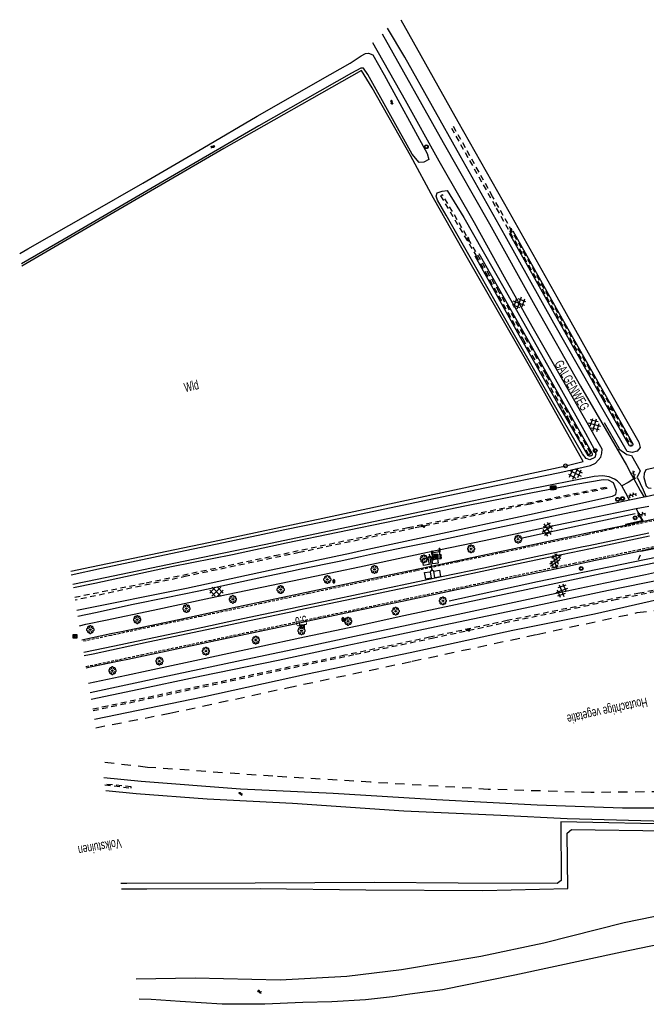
# Model space of a CAD drawing. Extents: x 99796 to 103543, y 406299 to 407646.
# Tile 1 of 85: x 99796 to 99964, y 407274 to 407539. Entities that reach past the tile are written whole.
import ezdxf
from ezdxf.enums import TextEntityAlignment as Align

# ---------------------------------------------------------------- set-up
doc = ezdxf.new("R2010")
doc.units = 0
for name, pattern in [('Cult-sch', [4.5, 2.5, -2]), ('Mi-knt-strp', [1.15, 0.75, -0.4]), ('Slootbodem', [2.5, 1.5, -1])]:
    doc.linetypes.add(name, pattern=pattern)
for name, color, linetype in [('1101', 252, 'CONTINUOUS'), ('1103', 252, 'CONTINUOUS'), ('1104', 252, 'CONTINUOUS'), ('1105', 252, 'CONTINUOUS'), ('1107', 252, 'CONTINUOUS'), ('1110', 252, 'CONTINUOUS'), ('1202', 252, 'CONTINUOUS'), ('1207', 252, 'Mi-knt-strp'), ('1307', 252, 'Schrikhek'), ('1403', 252, 'CONTINUOUS'), ('1404', 252, 'CONTINUOUS'), ('1406', 252, 'Slootbodem'), ('2005', 252, 'Raster'), ('2006', 252, 'Heg haag'), ('2010', 252, 'Cult-sch'), ('2201', 252, 'CONTINUOUS'), ('2401', 252, 'CONTINUOUS'), ('2402', 252, 'CONTINUOUS'), ('2501', 252, 'CONTINUOUS'), ('2601', 252, 'CONTINUOUS'), ('2602', 252, 'CONTINUOUS'), ('2901', 252, 'CONTINUOUS'), ('3001', 252, 'CONTINUOUS'), ('3201', 252, 'CONTINUOUS'), ('3202', 252, 'CONTINUOUS'), ('3203', 252, 'CONTINUOUS'), ('4401', 252, 'CONTINUOUS'), ('4411', 252, 'CONTINUOUS'), ('4413', 252, 'CONTINUOUS'), ('4501', 252, 'CONTINUOUS'), ('4601', 252, 'CONTINUOUS')]:
    doc.layers.add(name, color=color, linetype=linetype)
doc.linetypes.add('Heg haag', pattern='A,4,-1,[4,dgnlstyle.shx,S=0.004016,R=0,X=0,Y=0],-1', length=6)
doc.linetypes.add('Raster', pattern='A,4,-1,[1,dgnlstyle.shx,S=0.004,R=0,X=0,Y=0],-1', length=6)
doc.linetypes.add('Schrikhek', pattern='A,1.5,-0.5,[3,dgnlstyle.shx,S=0.004,R=0,X=0,Y=0],-0.5', length=2.5)

# ---------------------------------------------------------------- blocks, each defined once
blk = doc.blocks.new('GV6', base_point=(97503.821083, 403517.176353))
at = {"layer": '4411'}
for points in [[(97503.821083, 403517.145103, 0), (97503.977333, 403517.270103, 0)], [(97503.821083, 403517.207603, 0), (97503.977333, 403517.082603, 0)], [(97503.883583, 403517.082603, 0), (97504.133583, 403517.270103, 0)], [(97503.883583, 403517.270103, 0), (97504.133583, 403517.082603, 0)], [(97504.039833, 403517.270103, 0), (97504.196083, 403517.145103, 0)], [(97504.039833, 403517.082603, 0), (97504.196083, 403517.207603, 0)]]:
    blk.add_polyline3d(points, dxfattribs=at)
blk = doc.blocks.new('WATERSYMBOOL', base_point=(97503.821083, 403517.176353))
at = {"layer": '4601'}
for points in [[(97503.321083, 403517.326353, 0), (97503.383583, 403517.388853, 0), (97503.508583, 403517.451353, 0), (97503.633583, 403517.451353, 0), (97503.758583, 403517.388853, 0), (97503.821083, 403517.326353, 0), (97503.883583, 403517.263853, 0), (97504.008583, 403517.201353, 0), (97504.133583, 403517.201353, 0), (97504.258583, 403517.263853, 0), (97504.321083, 403517.326353, 0)], [(97503.321083, 403517.026353, 0), (97503.383583, 403517.088853, 0), (97503.508583, 403517.151353, 0), (97503.633583, 403517.151353, 0), (97503.758583, 403517.088853, 0), (97503.821083, 403517.026353, 0), (97503.883583, 403516.963853, 0), (97504.008583, 403516.901353, 0), (97504.133583, 403516.901353, 0), (97504.258583, 403516.963853, 0), (97504.321083, 403517.026353, 0)]]:
    blk.add_polyline3d(points, dxfattribs=at)
blk = doc.blocks.new('821', base_point=(97500.879966, 403507.602474))
at = {"layer": '3203'}
blk.add_circle((97500.879966, 403507.602474), 0.5, dxfattribs=at)
blk = doc.blocks.new('IMG-BRANDKRAAN-_OF_PUT', base_point=(97500.879966, 403507.602474))
at = {"layer": '3202'}
blk.add_polyline3d([(97500.379966, 403508.102474, 0), (97501.379966, 403508.102474, 0), (97501.379966, 403507.102474, 0), (97500.379966, 403507.102474, 0)], close=True, dxfattribs=at)
for points in [[(97500.416612, 403507.165485, 0), (97500.416612, 403508.044589, 0)], [(97500.438212, 403508.066188, 0), (97501.317777, 403508.066188, 0)], [(97501.317777, 403507.143885, 0), (97500.438212, 403507.143885, 0)], [(97500.686014, 403507.647112, 0), (97501.064867, 403507.647112, 0)], [(97501.064867, 403507.570218, 0), (97500.686014, 403507.570218, 0)], [(97501.339377, 403508.044589, 0), (97501.339377, 403507.165485, 0)]]:
    blk.add_polyline3d(points, dxfattribs=at)
for centre, radius, start, end in [((97500.438212, 403508.044589), 0.0216, 90, 180), ((97500.438212, 403507.165485), 0.0216, 180, 270), ((97500.729891, 403507.603433), 0.220693, 151.888112, 235.200633), ((97500.861966, 403507.458026), 0.411039, 88.615315, 142.645462), ((97500.874768, 403507.858815), 0.513782, 238.188568, 271.964555), ((97500.692137, 403507.608665), 0.038931, 99.048842, 260.951158), ((97500.888723, 403507.458258), 0.411032, 38.321444, 92.345755), ((97500.867946, 403507.861437), 0.51668, 272.710601, 302.730871), ((97501.05858, 403507.608665), 0.038957, 279.287799, 80.712201), ((97501.018321, 403507.605867), 0.220693, 305.766514, 29.079035), ((97501.317777, 403508.044589), 0.0216, 0, 90), ((97501.317777, 403507.165485), 0.0216, 270, 0)]:
    blk.add_arc(centre, radius, start, end, dxfattribs=at)
blk = doc.blocks.new('WATERLEIDINGSPUT', base_point=(97500.879966, 403507.602474))
at = {"layer": '3201'}
for points in [[(97500.379966, 403508.102474, 0), (97501.379966, 403508.102474, 0), (97501.379966, 403507.102474, 0), (97500.379966, 403507.102474, 0)], [(97501.179966, 403508.002474, 0), (97501.279966, 403508.002474, 0), (97501.079966, 403507.202474, 0), (97500.979966, 403507.202474, 0), (97500.879966, 403507.602474, 0), (97500.779966, 403507.202474, 0), (97500.679966, 403507.202474, 0), (97500.479966, 403508.002474, 0), (97500.579966, 403508.002474, 0), (97500.730071, 403507.412221, 0), (97500.804607, 403507.702474, 0), (97500.956617, 403507.702474, 0), (97500.804607, 403507.702474, 0), (97500.956617, 403507.702474, 0), (97501.030105, 403507.412657, 0)], [(97500.956617, 403507.702474, 0), (97501.030105, 403507.412657, 0), (97501.179966, 403508.002474, 0), (97501.279966, 403508.002474, 0), (97501.079966, 403507.202474, 0), (97500.979966, 403507.202474, 0), (97500.879966, 403507.602474, 0), (97500.779966, 403507.202474, 0), (97500.679966, 403507.202474, 0), (97500.479966, 403508.002474, 0), (97500.579966, 403508.002474, 0), (97500.730071, 403507.412221, 0), (97500.804607, 403507.702474, 0)]]:
    blk.add_polyline3d(points, close=True, dxfattribs=at)
for points in [[(97500.416612, 403507.165485, 0), (97500.416612, 403508.044589, 0)], [(97500.438212, 403508.066188, 0), (97501.317777, 403508.066188, 0)], [(97501.317777, 403507.143885, 0), (97500.438212, 403507.143885, 0)], [(97501.339377, 403508.044589, 0), (97501.339377, 403507.165485, 0)]]:
    blk.add_polyline3d(points, dxfattribs=at)
for centre, start, end in [((97500.438212, 403508.044589), 90, 180), ((97500.438212, 403507.165485), 180, 270), ((97501.317777, 403508.044589), 0, 90), ((97501.317777, 403507.165485), 270, 0)]:
    blk.add_arc(centre, 0.0216, start, end, dxfattribs=at)
blk = doc.blocks.new('VERKEERSBORD', base_point=(97503.821083, 403507.602474))
at = {"layer": '2401'}
for radius in [0.5, 0.5, 0.4, 0.4]:
    blk.add_circle((97503.821083, 403507.602474), radius, dxfattribs=at)
blk = doc.blocks.new('OV6', base_point=(97503.821083, 403517.176353))
at = {"layer": '4413'}
for points in [[(97503.852333, 403517.176353, 0), (97503.852333, 403517.207603, 0)], [(97503.977333, 403517.176353, 0), (97503.977333, 403517.207603, 0)], [(97504.102333, 403517.176353, 0), (97504.102333, 403517.207603, 0)], [(97503.821083, 403517.176353, 0), (97504.133583, 403517.176353, 0)], [(97503.914833, 403517.176353, 0), (97503.914833, 403517.145103, 0)], [(97504.039833, 403517.176353, 0), (97504.039833, 403517.145103, 0)]]:
    blk.add_polyline3d(points, dxfattribs=at)
blk = doc.blocks.new('IMG-FLITSER', base_point=(97500.879966, 403507.602474))
at = {"layer": '2402'}
for points in [[(97500.379966, 403508.102474, 0), (97501.379966, 403508.102474, 0), (97501.379966, 403507.102474, 0), (97500.379966, 403507.102474, 0)], [(97500.579966, 403507.902474, 0), (97501.179966, 403507.902474, 0), (97501.179966, 403507.302474, 0), (97500.579966, 403507.302474, 0)], [(97500.679966, 403507.802474, 0), (97500.679966, 403507.702474, 0), (97500.879966, 403507.702474, 0), (97500.879966, 403507.802474, 0)]]:
    blk.add_polyline3d(points, close=True, dxfattribs=at)
for points in [[(97500.416612, 403507.165485, 0), (97500.416612, 403508.044589, 0)], [(97500.438212, 403508.066188, 0), (97501.317777, 403508.066188, 0)], [(97501.317777, 403507.143885, 0), (97500.438212, 403507.143885, 0)], [(97501.339377, 403508.044589, 0), (97501.339377, 403507.165485, 0)]]:
    blk.add_polyline3d(points, dxfattribs=at)
for centre, start, end in [((97500.438212, 403508.044589), 90, 180), ((97500.438212, 403507.165485), 180, 270), ((97501.317777, 403508.044589), 0, 90), ((97501.317777, 403507.165485), 270, 0)]:
    blk.add_arc(centre, 0.0216, start, end, dxfattribs=at)
blk = doc.blocks.new('BOOM', base_point=(97503.821083, 403507.602474))
at = {"layer": '2901'}
for points in [[(97503.321083, 403507.852474, 0), (97503.071083, 403507.977474, 0), (97502.821083, 403507.727474, 0), (97502.821083, 403507.477474, 0), (97503.071083, 403507.227474, 0), (97503.321083, 403507.352474, 0)], [(97503.491578, 403508.39797, 0), (97503.202364, 403508.39797, 0), (97503.025588, 403508.221193, 0), (97503.025588, 403507.931979, 0)], [(97503.025588, 403507.27297, 0), (97503.025588, 403506.983756, 0), (97503.202364, 403506.806979, 0), (97503.491578, 403506.806979, 0)], [(97504.071083, 403508.102474, 0), (97504.196083, 403508.352474, 0), (97503.946083, 403508.602474, 0), (97503.696083, 403508.602474, 0), (97503.446083, 403508.352474, 0), (97503.571083, 403508.102474, 0)], [(97503.571083, 403507.102474, 0), (97503.446083, 403506.852474, 0), (97503.696083, 403506.602474, 0), (97503.946083, 403506.602474, 0), (97504.196083, 403506.852474, 0), (97504.071083, 403507.102474, 0)], [(97504.616578, 403507.931979, 0), (97504.616578, 403508.221193, 0), (97504.439801, 403508.39797, 0), (97504.150588, 403508.39797, 0)], [(97504.150588, 403506.806979, 0), (97504.439801, 403506.806979, 0), (97504.616578, 403506.983756, 0), (97504.616578, 403507.27297, 0)], [(97504.321083, 403507.352474, 0), (97504.571083, 403507.227474, 0), (97504.821083, 403507.477474, 0), (97504.821083, 403507.727474, 0), (97504.571083, 403507.977474, 0), (97504.321083, 403507.852474, 0)]]:
    blk.add_polyline3d(points, dxfattribs=at)
blk.add_circle((97503.821083, 403507.602474), 0.2, dxfattribs=at)
blk.add_circle((97503.821083, 403507.602474), 0.2, dxfattribs=at)
blk = doc.blocks.new('IMG-TELKAST', base_point=(97500.879966, 403507.602474))
at = {"layer": '2601'}
for points in [[(97500.379966, 403508.102474, 0), (97501.379966, 403508.102474, 0), (97501.379966, 403507.102474, 0), (97500.379966, 403507.102474, 0)], [(97500.618198, 403507.866454, 0), (97501.129648, 403507.866454, 0), (97501.129648, 403507.789878, 0), (97500.618198, 403507.789878, 0)], [(97500.618198, 403507.709163, 0), (97501.129648, 403507.709163, 0), (97501.129648, 403507.270405, 0), (97500.618198, 403507.270405, 0)]]:
    blk.add_polyline3d(points, close=True, dxfattribs=at)
for points in [[(97500.416612, 403507.165485, 0), (97500.416612, 403508.044589, 0)], [(97500.438212, 403508.066188, 0), (97501.317777, 403508.066188, 0)], [(97501.317777, 403507.143885, 0), (97500.438212, 403507.143885, 0)], [(97501.339377, 403508.044589, 0), (97501.339377, 403507.165485, 0)]]:
    blk.add_polyline3d(points, dxfattribs=at)
blk.add_circle((97500.703094, 403507.568429), 0.035426, dxfattribs=at)
for centre, start, end in [((97500.438212, 403508.044589), 90, 180), ((97500.438212, 403507.165485), 180, 270), ((97501.317777, 403508.044589), 0, 90), ((97501.317777, 403507.165485), 270, 0)]:
    blk.add_arc(centre, 0.0216, start, end, dxfattribs=at)
blk = doc.blocks.new('HECTOMETERPAAL', base_point=(97500.879966, 403507.602474))
at = {"layer": '2201'}
blk.add_polyline3d([(97501.379966, 403508.002474, 0), (97501.379966, 403507.202474, 0), (97500.379966, 403507.202474, 0), (97500.379966, 403508.002474, 0)], close=True, dxfattribs=at)
blk.add_polyline3d([(97501.379966, 403508.002474, 0), (97501.379966, 403507.202474, 0), (97500.379966, 403507.202474, 0), (97500.379966, 403508.002474, 0)], close=True, dxfattribs=at)
for points in [[(97500.387999, 403507.279814, 0), (97500.387999, 403507.920491, 0)], [(97500.387999, 403507.920491, 0), (97500.387999, 403507.279814, 0)], [(97500.407999, 403507.279814, 0), (97500.407999, 403507.820491, 0)], [(97500.407999, 403507.279814, 0), (97500.407999, 403507.820491, 0)], [(97500.437999, 403507.679814, 0), (97500.437999, 403507.820491, 0)], [(97500.437999, 403507.679814, 0), (97500.437999, 403507.820491, 0)], [(97500.437999, 403507.820491, 0), (97500.437999, 403507.679814, 0)], [(97500.459598, 403507.99209, 0), (97500.979966, 403507.99209, 0), (97501.298012, 403507.99209, 0)], [(97501.298012, 403507.99209, 0), (97500.979966, 403507.99209, 0), (97500.459598, 403507.99209, 0)], [(97500.459598, 403507.87209, 0), (97501.298012, 403507.87209, 0)], [(97500.459598, 403507.87209, 0), (97501.298012, 403507.87209, 0)], [(97500.459598, 403507.84209, 0), (97500.798012, 403507.84209, 0)], [(97500.459598, 403507.84209, 0), (97500.798012, 403507.84209, 0)], [(97500.798012, 403507.84209, 0), (97500.459598, 403507.84209, 0)], [(97500.798012, 403507.658214, 0), (97500.459598, 403507.658214, 0)], [(97500.798012, 403507.658214, 0), (97500.459598, 403507.658214, 0)], [(97500.459598, 403507.658214, 0), (97500.798012, 403507.658214, 0)], [(97501.298012, 403507.228214, 0), (97500.979966, 403507.228214, 0), (97500.459598, 403507.228214, 0)], [(97501.298012, 403507.228214, 0), (97500.979966, 403507.228214, 0), (97500.459598, 403507.228214, 0)], [(97501.298012, 403507.208214, 0), (97500.979966, 403507.208214, 0), (97500.459598, 403507.208214, 0)], [(97500.459598, 403507.208214, 0), (97500.979966, 403507.208214, 0), (97501.298012, 403507.208214, 0)], [(97500.819612, 403507.820491, 0), (97500.819612, 403507.679814, 0)], [(97500.819612, 403507.820491, 0), (97500.819612, 403507.679814, 0)], [(97500.819612, 403507.679814, 0), (97500.819612, 403507.820491, 0)], [(97501.349612, 403507.820491, 0), (97501.349612, 403507.279814, 0)], [(97501.349612, 403507.820491, 0), (97501.349612, 403507.279814, 0)], [(97501.369612, 403507.920491, 0), (97501.369612, 403507.279814, 0)], [(97501.369612, 403507.279814, 0), (97501.369612, 403507.920491, 0)]]:
    blk.add_polyline3d(points, dxfattribs=at)
for centre, radius, start, end in [((97500.459598, 403507.920491), 0.0716, 90, 180), ((97500.459598, 403507.920491), 0.0716, 90, 180), ((97500.459598, 403507.279814), 0.0716, 180, 270), ((97500.459598, 403507.279814), 0.0716, 180, 270), ((97500.459598, 403507.820491), 0.0516, 90, 180), ((97500.459598, 403507.820491), 0.0516, 90, 180), ((97500.459598, 403507.279814), 0.0516, 180, 270), ((97500.459598, 403507.279814), 0.0516, 180, 270), ((97500.459598, 403507.820491), 0.0216, 90, 180), ((97500.459598, 403507.820491), 0.0216, 90, 180), ((97500.459598, 403507.820491), 0.0216, 90, 180), ((97500.459598, 403507.679814), 0.0216, 180.000004, 270), ((97500.459598, 403507.679814), 0.0216, 180.000004, 270), ((97500.459598, 403507.679814), 0.0216, 180.000004, 270), ((97500.798012, 403507.820491), 0.0216, 0, 90), ((97500.798012, 403507.820491), 0.0216, 0, 90), ((97500.798012, 403507.820491), 0.0216, 0, 90), ((97500.798012, 403507.679814), 0.0216, 270.000004, 0), ((97500.798012, 403507.679814), 0.0216, 270.000004, 0), ((97500.798012, 403507.679814), 0.0216, 270.000004, 0), ((97501.298012, 403507.920491), 0.0716, 0, 90), ((97501.298012, 403507.920491), 0.0716, 0, 90), ((97501.298012, 403507.820491), 0.0516, 0, 90), ((97501.298012, 403507.820491), 0.0516, 0, 90), ((97501.298012, 403507.279814), 0.0716, 270, 0), ((97501.298012, 403507.279814), 0.0516, 270.000003, 0), ((97501.298012, 403507.279814), 0.0516, 270.000003, 0), ((97501.298012, 403507.279814), 0.0716, 270, 0)]:
    blk.add_arc(centre, radius, start, end, dxfattribs=at)
blk = doc.blocks.new('VRI_PAAL', base_point=(97500.879966, 403507.602474))
at = {"layer": '2501'}
for points in [[(97500.679966, 403507.302474, 0), (97500.679966, 403507.902474, 0)], [(97501.079966, 403507.902474, 0), (97501.079966, 403507.302474, 0)]]:
    blk.add_polyline3d(points, dxfattribs=at)
for centre in [(97500.879966, 403507.902474), (97500.879966, 403507.602474), (97500.879966, 403507.302474)]:
    blk.add_circle(centre, 0.1, dxfattribs=at)
for centre, start, end in [((97500.879966, 403507.902474), 90, 180), ((97500.879966, 403507.302474), 180, 0), ((97500.879966, 403507.902474), 0, 90)]:
    blk.add_arc(centre, 0.2, start, end, dxfattribs=at)
blk = doc.blocks.new('PAALTJE', base_point=(97500.879966, 403507.602474))
at = {"layer": '3001'}
for points in [[(97500.929966, 403508.552474, 0), (97500.979966, 403508.552474, 0), (97500.979966, 403508.502474, 0), (97500.929966, 403508.502474, 0), (97500.979966, 403507.602474, 0), (97500.779966, 403507.602474, 0), (97500.829966, 403508.502474, 0), (97500.779966, 403508.502474, 0), (97500.779966, 403508.552474, 0), (97500.829966, 403508.552474, 0)], [(97500.829966, 403508.552474, 0), (97500.779966, 403508.552474, 0), (97500.779966, 403508.502474, 0), (97500.829966, 403508.502474, 0), (97500.779966, 403507.602474, 0), (97500.979966, 403507.602474, 0), (97500.929966, 403508.502474, 0), (97500.979966, 403508.502474, 0), (97500.979966, 403508.552474, 0), (97500.929966, 403508.552474, 0)]]:
    blk.add_polyline3d(points, dxfattribs=at)
blk.add_arc((97500.879966, 403508.552474), 0.05, 0, 180, dxfattribs=at)
blk.add_arc((97500.879966, 403508.552474), 0.05, 0, 180, dxfattribs=at)
blk = doc.blocks.new('TELLUS', base_point=(97500.879966, 403168.234685))
at = {"layer": '2602'}
for points in [[(97500.879966, 403168.234685, 0), (97500.379966, 403168.734685, 0), (97498.579966, 403168.734685, 0), (97498.579966, 403170.234685, 0), (97500.379966, 403170.234685, 0), (97500.379966, 403168.734685, 0)], [(97500.879966, 403168.234685, 0), (97500.379966, 403167.734685, 0), (97500.379966, 403166.234685, 0), (97498.579966, 403166.234685, 0), (97498.579966, 403167.734685, 0), (97500.379966, 403167.734685, 0)], [(97505.104966, 403168.234685, 0), (97504.629966, 403168.234685, 0), (97500.879966, 403168.234685, 0)], [(97504.629966, 403168.234685, 0), (97504.129966, 403168.734685, 0), (97502.329966, 403168.734685, 0), (97502.329966, 403170.234685, 0), (97504.129966, 403170.234685, 0), (97504.129966, 403168.734685, 0)], [(97504.629966, 403168.234685, 0), (97504.129966, 403167.734685, 0), (97504.129966, 403166.234685, 0), (97502.329966, 403166.234685, 0), (97502.329966, 403167.734685, 0), (97504.129966, 403167.734685, 0)]]:
    blk.add_polyline3d(points, dxfattribs=at)
blk = doc.blocks.new('GV4', base_point=(106423.199838, 404577.892233))
at = {"layer": '4401'}
for points in [[(106423.199838, 404577.923483, 0), (106423.293588, 404577.985983, 0)], [(106423.199838, 404577.829733, 0), (106423.449838, 404577.985983, 0)], [(106423.199838, 404577.985983, 0), (106423.512338, 404577.798483, 0)], [(106423.199838, 404577.892233, 0), (106423.356088, 404577.798483, 0)], [(106423.262338, 404577.798483, 0), (106423.574838, 404577.985983, 0)], [(106423.324838, 404577.985983, 0), (106423.574838, 404577.829733, 0)], [(106423.418588, 404577.798483, 0), (106423.574838, 404577.892233, 0)], [(106423.481088, 404577.985983, 0), (106423.574838, 404577.923483, 0)]]:
    blk.add_polyline3d(points, dxfattribs=at)

msp = doc.modelspace()

# ---------------------------------------------------------------- linework, layer by layer
at = {"layer": '1101'}
for points in [[(99893.20999, 407534.753123, -0.105), (99909.628834, 407505.581119, -0.126), (99922.037031, 407483.791896, -0.186), (99934.171047, 407461.802998, -0.186), (99946.445133, 407440.206, -0.21), (99958.782177, 407418.949121, -0.186), (99960.157555, 407416.429707, -0.148471), (99960.76813, 407415.311375, -0.131815)], [(99952.239077, 407423.249968, -0.243), (99942.830112, 407439.893075, -0.222), (99933.525827, 407456.238159, -0.219), (99926.103931, 407469.458842, -0.207), (99918.001052, 407484.032923, -0.18), (99909.218753, 407499.371303, -0.160538), (99908.525031, 407500.582897, -0.159), (99899.513181, 407516.889983, -0.135), (99890.730064, 407532.314175, -0.132)], [(99957.519181, 407413.454461, -0.156), (99956.850971, 407414.210244, -0.226), (99956.288877, 407414.818666, -0.24), (99955.624566, 407415.216937, -0.24), (99954.16915, 407415.819877, -0.242513)], [(99960.76813, 407415.311375, -0.131815), (99961.86113, 407413.310149, -0.102), (99962.4912, 407412.171586, -0.021627)], [(99958.640272, 407411.478286, -0.044), (99957.519181, 407413.454461, -0.156)], [(99959.58398, 407409.541832, -0.03), (99958.640272, 407411.478286, -0.044)], [(99962.4912, 407412.171586, -0.021627), (99963.504929, 407410.357914, -0.0105)], [(99961.916264, 407406.385579, 0.155051), (99961.381312, 407407.306844, 0.096368)], [(99963.392224, 407403.843441, 0.316956), (99961.916264, 407406.385579, 0.155051)], [(99958.548229, 407402.808555, 0.307101), (99947.414681, 407400.513643, 0.355975), (99945.814069, 407400.183716, 0.363001), (99928.659852, 407396.536657, 0.369601), (99906.406458, 407391.812989, 0.328001), (99890.392925, 407388.427817, 0.326701), (99870.804976, 407384.317705, 0.326701), (99869.998026, 407384.148652, 0.331678)], [(99963.392224, 407403.843441, 0.316956), (99958.548229, 407402.808555, 0.307101)], [(99966.717791, 407404.553854, 0.323723), (99963.392224, 407403.843441, 0.316956)], [(99962.537643, 407396.00692, 0.359201), (99967.341032, 407397.03063, 0.382258)], [(99871.563178, 407376.771063, 0.393346), (99873.35829, 407377.152481, 0.402901), (99887.669366, 407380.193808, 0.329301), (99899.08738, 407382.606679, 0.333901), (99913.278129, 407385.586911, 0.356901), (99925.176706, 407388.102227, 0.352301), (99939.717632, 407391.18267, 0.320101), (99950.448715, 407393.444657, 0.33293), (99953.184556, 407394.021341, 0.336201), (99962.537643, 407396.00692, 0.359201)], [(99869.998026, 407384.148652, 0.331678), (99854.265805, 407380.852812, 0.428701), (99838.685151, 407377.482169, 0.3827), (99823.323916, 407374.278792, 0.378101), (99820.472472, 407373.677985, 0.377297)], [(99823.164687, 407366.527559, 0.352301), (99825.018923, 407366.914638, 0.352301), (99835.56075, 407369.14795, 0.366101), (99847.253691, 407371.666991, 0.391401), (99859.963264, 407374.306359, 0.331601), (99871.563178, 407376.771063, 0.393346)], [(99820.472472, 407373.677985, 0.377297), (99812.651114, 407372.030002, 0.375093)], [(99813.845496, 407364.578612, 0.353877), (99814.941641, 407364.810967, 0.352301), (99823.164687, 407366.527559, 0.352301)]]:
    msp.add_polyline3d(points, dxfattribs=at)
at = {"layer": '1103'}
msp.add_polyline3d([(99960.76813, 407415.311375, -0.131815), (99959.290449, 407414.366655, -0.10785), (99957.519181, 407413.454461, -0.156)], dxfattribs=at)
at = {"layer": '1104'}
for points in [[(99963.504929, 407410.357914, -0.0105), (99959.58398, 407409.541832, -0.03)], [(99964.085885, 407410.484315, 0.010774), (99963.504929, 407410.357914, -0.0105)], [(99966.433909, 407410.995187, 0.096756), (99964.085885, 407410.484315, 0.010774)], [(99959.58398, 407409.541832, -0.03), (99944.854212, 407406.479273, 0.130115), (99943.900015, 407406.281644, 0.130901), (99924.350437, 407402.168923, 0.162101), (99907.253217, 407398.516276, 0.073301), (99899.244215, 407396.884971, 0.068501), (99890.668224, 407395.068147, 0.063701), (99887.476196, 407394.377284, 0.062846), (99881.700706, 407393.127271, 0.061301), (99871.566798, 407391.050422, 0.068501), (99868.665079, 407390.431708, 0.075732)], [(99869.196586, 407387.926365, 0.113895), (99887.142237, 407391.728052, 0.133701), (99905.40063, 407395.628431, 0.146701), (99920.575973, 407398.781517, 0.146701), (99939.708318, 407402.831652, 0.141501), (99945.873403, 407404.104662, 0.128662), (99961.381312, 407407.306844, 0.096368)], [(99961.381312, 407407.306844, 0.096368), (99964.78213, 407408.018747, 0.088327)], [(99872.3843, 407372.900577, 0.145301), (99886.584934, 407375.892215, 0.145301), (99899.075832, 407378.622853, 0.149901), (99912.886973, 407381.56695, 0.117701), (99931.901973, 407385.60591, 0.110801), (99951.987659, 407389.859078, 0.074094), (99952.038657, 407389.869877, 0.074001), (99969.284888, 407393.425667, 0.082274)], [(99868.665079, 407390.431708, 0.075732), (99860.973935, 407388.791778, 0.094901), (99852.27054, 407386.935839, 0.082901), (99844.074901, 407385.170796, 0.090101), (99835.340585, 407383.374089, 0.106901), (99826.498609, 407381.541991, 0.114101), (99816.353898, 407379.375362, 0.104501), (99811.630928, 407378.394638, 0.096681)], [(99894.773264, 407374.996539, 0.065586), (99916.188698, 407379.561999, 0.042401), (99941.202532, 407384.856009, -0.034599), (99953.058988, 407387.362992, 0.050496), (99963.857885, 407389.64636, 0.128001), (99970.30301, 407391.075754, 0.139921)], [(99819.076856, 407377.384691, 0.143809), (99831.806775, 407380.069756, 0.118101), (99847.163539, 407383.343541, 0.115501), (99868.296366, 407387.735658, 0.112901), (99869.196586, 407387.926365, 0.113895)], [(99812.031754, 407375.894006, 0.154022), (99813.783075, 407376.268097, 0.1545), (99819.076856, 407377.384691, 0.143809)], [(99824.634007, 407362.6251, 0.172131), (99830.481317, 407363.85245, 0.172901), (99844.228383, 407366.805487, 0.149901), (99859.962519, 407370.184326, 0.154501), (99872.3843, 407372.900577, 0.145301)], [(99872.929044, 407370.332839, 0.072169), (99887.093808, 407373.359391, 0.073901), (99894.773264, 407374.996539, 0.065586)], [(99814.901876, 407357.98817, 0.093835), (99834.021833, 407362.037861, 0.077401), (99858.463835, 407367.242091, 0.070401), (99872.929044, 407370.332839, 0.072169)], [(99814.499594, 407360.497887, 0.170797), (99824.634007, 407362.6251, 0.172131)]]:
    msp.add_polyline3d(points, dxfattribs=at)
at = {"layer": '1105'}
for points in [[(99809.839909, 407389.568267, 0.039699), (99817.969184, 407391.336151, 0.018), (99836.52113, 407395.239138, 0.018), (99850.705918, 407398.2149, -0.033), (99867.121037, 407401.668989, -0.036), (99882.523995, 407404.82282, -0.006), (99901.977833, 407408.995145, -0.078), (99920.786079, 407412.870937, -0.141), (99940.923136, 407417.004147, -0.162), (99949.169066, 407418.902182, -0.291), (99950.484838, 407419.507169, -0.294), (99951.900821, 407421.126926, -0.249), (99952.170905, 407422.177085, -0.246), (99952.239077, 407423.249968, -0.243)], [(99954.16915, 407415.819877, -0.242513), (99952.340033, 407416.129076, -0.276), (99950.154032, 407415.910029, -0.273), (99931.93103, 407412.371003, -0.189), (99905.421864, 407406.851986, -0.132), (99884.137045, 407402.352952, -0.069), (99861.581903, 407397.627049, -0.045), (99839.933123, 407393.161916, 0.006), (99816.822912, 407388.33394, 0.033), (99810.259437, 407386.950961, 0.043104)]]:
    msp.add_polyline3d(points, dxfattribs=at)
at = {"layer": '1107'}
for points in [[(99961.916264, 407406.385579, 0.155051), (99961.749744, 407406.312564, 0.205001), (99962.989148, 407404.05392, 0.499801), (99958.504643, 407403.072306, 0.360601), (99958.548229, 407402.808555, 0.307101)], [(99968.727212, 407394.459435, 0.168299), (99968.542438, 407394.372636, 0.301301), (99967.145082, 407396.70802, 0.457701), (99962.600227, 407395.77707, 0.381801), (99962.537643, 407396.00692, 0.359201)]]:
    msp.add_polyline3d(points, dxfattribs=at)
at = {"layer": '1110'}
for points in [[(99952.80326, 407430.4789, -0.2703), (99956.819273, 407423.412342, -0.2334), (99956.769272, 407423.375616, -0.2364), (99958.851284, 407421.801689, -0.2364), (99960.128988, 407421.58004, -0.2434), (99962.429033, 407417.421155, -0.2264), (99961.65347, 407415.778049, -0.16594), (99963.26563, 407412.330388, -0.069002)], [(99963.26563, 407412.330388, -0.069002), (99964.085885, 407410.484315, 0.010774)], [(100001.457985, 407322.18694, -0.288), (99975.405168, 407322.480121, -0.354), (99941.173848, 407323.196121, -0.381), (99941.290077, 407307.459005, -0.288), (99940.232094, 407306.700909, -0.309), (99913.643952, 407306.800001, -0.201), (99891.228881, 407306.957954, -0.249), (99859.224167, 407306.750082, -0.324), (99824.774917, 407306.712829, -0.285), (99823.120803, 407306.712749, -0.291483)], [(99823.357873, 407305.23374, -0.367454), (99830.093886, 407305.275985, -0.354), (99860.481825, 407305.321061, -0.369), (99888.887163, 407304.977962, -0.261), (99920.219835, 407304.847949, -0.27), (99943.062942, 407305.341178, -0.321), (99942.903127, 407320.227065, -0.399), (99944.063183, 407321.182975, -0.411), (99969.513994, 407320.86707, -0.354), (99990.634155, 407320.944183, -0.366)]]:
    msp.add_polyline3d(points, dxfattribs=at)
msp.add_polyline3d([(99908.538815, 407395.768874, 0.209201), (99908.802565, 407393.856683, 0.3079), (99906.872865, 407393.588462, 0.240701), (99906.674307, 407395.4824, 0.173501)], close=True, dxfattribs=at)
at = {"layer": '1202'}
for points in [[(99813.178155, 407368.741953, 0.345491), (99821.437057, 407370.492407, 0.376501), (99831.997137, 407372.694426, 0.386101), (99843.074661, 407375.070416, 0.405301), (99854.195025, 407377.438583, 0.376501), (99868.691619, 407380.498537, 0.395701), (99870.682609, 407380.921763, 0.40023), (99881.351646, 407383.189687, 0.424501), (99893.988576, 407385.874876, 0.395701), (99909.170251, 407389.066705, 0.388501), (99920.498486, 407391.460949, 0.381301), (99934.512284, 407394.425162, 0.371701), (99947.197642, 407397.111469, 0.376501), (99948.736459, 407397.434039, 0.386319), (99964.798521, 407400.800997, 0.488801)], [(99964.93971, 407399.926298, 0.468001), (99952.489044, 407397.264951, 0.406701), (99949.112886, 407396.557002, 0.405415), (99936.205055, 407393.85035, 0.400501), (99921.347853, 407390.683481, 0.405301), (99902.944174, 407386.789435, 0.414901), (99885.462504, 407383.10922, 0.388501), (99870.875102, 407380.014416, 0.412695), (99869.545083, 407379.732245, 0.414901), (99847.935419, 407375.146785, 0.412501), (99830.498453, 407371.455395, 0.412501), (99815.681856, 407368.276977, 0.405301), (99813.331631, 407367.784459, 0.405301)]]:
    msp.add_polyline3d(points, dxfattribs=at)
at = {"layer": '1207'}
for points in [[(99813.78696, 407364.943797, 0.386159), (99828.692432, 407368.089967, 0.404001), (99853.376951, 407373.305746, 0.401101), (99871.481142, 407377.157752, 0.382738), (99876.250233, 407378.172466, 0.377901), (99899.647292, 407383.103632, 0.366301), (99921.772908, 407387.796008, 0.354701), (99944.770243, 407392.682471, 0.429601), (99950.278778, 407393.840594, 0.410928), (99961.909931, 407396.285945, 0.371501), (99969.215502, 407397.825827, 0.372474), (99986.69019, 407401.509174, 0.374801), (99988.461082, 407401.88226, 0.370473), (100008.294638, 407406.060734, 0.322001), (100027.523842, 407410.125398, 0.298901), (100051.116105, 407415.090093, 0.348401), (100067.097296, 407418.439973, 0.398739), (100067.878794, 407418.603786, 0.401201), (100086.440425, 407422.580534, 0.345101)], [(99967.81383, 407404.461996, 0.395013), (99959.014635, 407402.601802, 0.407001), (99954.771157, 407401.799374, 0.3755), (99948.403891, 407400.349119, 0.3755), (99947.561495, 407400.171582, 0.375724), (99938.584771, 407398.27972, 0.378101), (99925.399106, 407395.470106, 0.3833), (99913.383927, 407392.968574, 0.370301), (99902.35595, 407390.631327, 0.393701), (99889.935832, 407387.98488, 0.3755), (99873.534124, 407384.518498, 0.404101), (99870.075158, 407383.785077, 0.404805), (99860.756006, 407381.809094, 0.406701), (99844.655674, 407378.396356, 0.393701), (99832.027685, 407375.729048, 0.391101), (99820.585828, 407373.2901, 0.359901), (99812.714368, 407371.635378, 0.351385)]]:
    msp.add_polyline3d(points, dxfattribs=at)
at = {"layer": '1307'}
for points in [[(99958.358239, 407409.967818, 0.106101), (99957.183655, 407409.513706, 0.097701)], [(99962.010514, 407393.665576, 0.335201), (99962.549563, 407394.907587, 0.391301)]]:
    msp.add_polyline3d(points, dxfattribs=at)
at = {"layer": '1403'}
for points in [[(99928.296637, 407481.852883, -1.527299), (99940.757733, 407459.729501, -1.529799), (99955.668952, 407433.285901, -1.529799), (99960.457813, 407424.747908, -1.529799), (99960.503261, 407424.499058, -1.529799), (99960.397091, 407424.278149, -1.529799), (99960.279744, 407424.152979, -1.529799), (99960.063677, 407424.092629, -1.529799), (99959.844258, 407424.079218, -1.529799), (99959.627073, 407424.201035, -1.529799), (99951.542076, 407438.217812, -1.529799), (99927.435722, 407481.174135, -1.529799)], [(99919.218477, 407475.802266, -1.424799), (99930.908438, 407455.119082, -1.427299), (99942.148384, 407435.156369, -1.427299), (99949.583318, 407422.075384, -1.427299), (99949.618708, 407421.871984, -1.427299), (99949.557986, 407421.643251, -1.427299), (99949.435051, 407421.509513, -1.427299), (99949.267413, 407421.44581, -1.427299), (99949.053954, 407421.389931, -1.427299), (99948.769715, 407421.405205, -1.427299), (99948.536511, 407421.549001, -1.427299), (99940.401595, 407435.505428, -1.427299), (99929.651897, 407454.537564, -1.427299), (99918.189924, 407475.053855, -1.427299)]]:
    msp.add_polyline3d(points, dxfattribs=at)
at = {"layer": '1404'}
for points in [[(99898.248818, 407538.561114, -0.342), (99913.595151, 407511.262932, -0.36), (99927.206989, 407487.089151, -0.378), (99940.073024, 407464.157009, -0.351), (99953.07615, 407440.990918, -0.468), (99962.118175, 407425.16216, -0.405), (99962.510075, 407423.711159, -0.306), (99961.670022, 407422.773131, -0.231), (99960.333016, 407422.415876, -0.222), (99959.016871, 407422.659882, -0.276), (99952.857103, 407433.183828, -0.393), (99939.323123, 407457.067036, -0.342), (99926.223885, 407480.509171, -0.303), (99914.222117, 407502.026075, -0.318), (99899.297859, 407528.502086, -0.261), (99894.716125, 407536.29502, -0.258)], [(99796.01695, 407475.805567, -0.288), (99798.162933, 407477.052846, -0.288), (99815.009068, 407486.604863, -0.246), (99829.022866, 407494.65, -0.237), (99845.176097, 407504.085043, -0.243), (99859.74906, 407512.693816, -0.264), (99879.329186, 407523.877883, -0.336), (99884.67982, 407526.925915, -0.411), (99887.651857, 407528.886908, -0.333)], [(99887.651857, 407528.886908, -0.333), (99888.81601, 407529.465073, -0.342), (99889.624026, 407529.538834, -0.327), (99890.765082, 407529.120111, -0.288), (99893.830996, 407523.734086, -0.291), (99905.352946, 407502.613181, -0.282), (99905.760866, 407501.067185, -0.24), (99904.40784, 407500.300148, -0.234), (99903.200101, 407500.221917, -0.255), (99901.312124, 407502.486893, -0.324), (99889.371823, 407523.861864, -0.36), (99888.250884, 407525.576988, -0.387), (99887.505825, 407525.556126, -0.369), (99885.041173, 407524.238863, -0.333), (99860.148039, 407510.029116, -0.381), (99834.762048, 407495.345884, -0.345), (99807.9109, 407479.605043, -0.285), (99796.464342, 407473.014425, -0.279365)], [(100121.087675, 407451.773624, -0.555001), (100098.609831, 407447.148823, -0.547), (100076.338928, 407442.339101, -0.595), (100057.890918, 407438.167148, -0.502), (100034.252089, 407433.091068, -0.454), (100011.406001, 407428.096944, -0.406), (99991.099071, 407423.848995, -0.355), (99964.004277, 407417.723659, -0.328), (99963.527404, 407416.778272, -0.388), (99963.441025, 407415.635848, -0.316), (99964.088108, 407413.447985, -0.223), (99964.636, 407412.9, -0.132), (99965.390669, 407412.766141, -0.199)], [(99955.055, 407410.647, -0.07), (99955.931, 407411.123, -0.07), (99956.143182, 407412.143015, -0.183), (99955.291953, 407414.25004, -0.279), (99954.013926, 407414.920501, -0.354), (99952.532589, 407415.076148, -0.438), (99945.197906, 407413.785868, -0.312), (99933.155905, 407411.479169, -0.246), (99915.444013, 407408.016884, -0.213), (99896.975141, 407404.106819, -0.192), (99881.362077, 407400.900834, -0.168), (99867.537152, 407398.045027, -0.135), (99853.094946, 407394.897156, -0.156), (99836.733844, 407391.658017, -0.015), (99816.194828, 407387.249135, -0.06), (99810.406333, 407386.034518, -0.047735)], [(99811.363816, 407380.06107, 0.046252), (99840.744864, 407386.007124, -0.045), (99863.466155, 407390.899175, -0.135), (99885.041173, 407395.448127, -0.087), (99886.918534, 407395.858414, -0.092914), (99906.945135, 407400.235125, -0.156), (99932.762887, 407405.716145, -0.165), (99944.104969, 407408.224932, -0.116665), (99955.055, 407410.647, -0.07)], [(99968.457331, 407388.27969, -0.08239), (99953.938432, 407385.313977, -0.208023), (99946.775939, 407383.850926, -0.27), (99925.285112, 407379.253917, -0.27), (99904.321041, 407374.830135, -0.246), (99895.530547, 407372.985223, -0.260008)], [(99816.053103, 407350.806014, -0.44998), (99845.166039, 407356.823945, -0.195), (99873.192888, 407362.971046, -0.225), (99900.777172, 407368.709856, -0.252), (99928.301107, 407374.659889, -0.276), (99950.177874, 407379.117944, -0.276), (99967.091065, 407382.897996, -0.369), (99968.618061, 407383.03397, -0.366), (99969.540071, 407382.345163, -0.36), (99987.156969, 407350.619846, -0.309), (99997.058045, 407332.798057, -0.195), (99998.121988, 407331.493833, -0.156), (99999.412056, 407331.325077, -0.141), (100000.625011, 407331.905105, -0.174), (100000.847038, 407332.960852, -0.252), (100000.452902, 407334.450969, -0.297)], [(99895.530547, 407372.985223, -0.260008), (99883.612152, 407370.483839, -0.279), (99865.322839, 407366.592028, -0.267), (99844.742846, 407362.35004, -0.288), (99826.310109, 407358.441093, -0.273), (99815.201257, 407356.120421, -0.268627)], [(99818.565739, 407335.130431, -0.328942), (99828.595947, 407334.18014, -0.315), (99855.207931, 407332.114094, -0.318), (99880.152102, 407330.973038, -0.333), (99907.854106, 407329.267972, -0.318), (99934.834894, 407327.809894, -0.363), (99957.737978, 407327.021995, -0.369), (99980.686139, 407326.979899, -0.396), (99998.741876, 407328.095996, -0.321), (100003.297161, 407328.440958, -0.252), (100004.390161, 407327.692174, -0.234), (100004.903134, 407326.212117, -0.297), (100004.472863, 407325.015181, -0.366), (100001.870003, 407324.007117, -0.489), (99972.527008, 407323.263922, -0.435), (99942.922871, 407324.001902, -0.486), (99925.12716, 407324.977183, -0.483), (99899.069872, 407326.073163, -0.468), (99869.203102, 407328.152993, -0.45), (99846.338015, 407329.292932, -0.432), (99827.232864, 407330.756971, -0.405), (99819.136694, 407331.568411, -0.426956)], [(99827.225596, 407281.104172, -1.033328), (99843.10409, 407281.386071, -0.939), (99865.886848, 407280.86304, -0.891), (99883.804004, 407281.773874, -0.861), (99898.410123, 407283.62199, -0.852), (99919.760134, 407287.150958, -0.822), (99936.645012, 407290.748843, -0.819), (99958.132859, 407296.220177, -0.774), (99982.210156, 407301.159912, -0.813), (100003.069919, 407305.410095, -0.702), (100013.150182, 407307.840847, -0.612), (100015.856978, 407308.550143, -0.366), (100016.422849, 407308.334076, -0.141), (100017.728936, 407307.022029, -0.096), (100018.834975, 407305.185088, -0.108), (100019.847136, 407303.314992, -0.192), (100024.561863, 407295.791023, -0.198)], [(100019.130018, 407295.570859, -0.342), (100016.837847, 407298.969069, -0.429), (100014.35196, 407299.762183, -0.567), (100009.728875, 407298.944854, -0.603), (99984.691944, 407293.873989, -0.774), (99957.540166, 407288.227939, -0.816), (99928.81408, 407282.093876, -0.921), (99909.435864, 407278.120854, -0.834), (99900.678079, 407276.942917, -0.813), (99896.035995, 407276.295089, -0.762), (99888.78807, 407275.463977, -0.723), (99879.712146, 407274.946161, -0.726), (99871.973973, 407274.711841, -0.843), (99861.768167, 407274.2581, -0.876), (99850.331154, 407274.318823, -0.864), (99839.026015, 407274.980062, -0.819), (99831.265118, 407275.576853, -0.726), (99828.103718, 407275.625836, -0.674267)]]:
    msp.add_polyline3d(points, dxfattribs=at)
msp.add_polyline3d([(99950.113054, 407423.248106, -0.357), (99950.582068, 407421.961018, -0.351), (99950.325023, 407421.002128, -0.366), (99948.996957, 407420.429179, -0.366), (99947.959836, 407420.727947, -0.357), (99947.009142, 407421.988958, -0.318), (99938.464817, 407436.74297, -0.351), (99928.386044, 407454.530859, -0.306), (99917.175155, 407474.159041, -0.333), (99910.389166, 407486.053893, -0.417), (99908.13313, 407490.079069, -0.45), (99907.717015, 407491.226086, -0.3), (99907.997902, 407492.051983, -0.201), (99909.334909, 407492.496037, -0.177), (99910.645839, 407492.703163, -0.294), (99915.176909, 407485.482061, -0.324), (99928.507861, 407461.984047, -0.384), (99939.200934, 407443.005183, -0.369), (99947.757926, 407427.53517, -0.432)], close=True, dxfattribs=at)
at = {"layer": '1406'}
for points in [[(99911.821, 407509.454, -1.946), (99923.876, 407487.961, -1.968), (99936.132, 407466.321, -2.009), (99952.44, 407437.282, -1.964), (99959.836, 407424.372, -1.887), (99960.246, 407424.473, -1.905)], [(99960.241, 407424.806, -1.965), (99948.972, 407444.673, -1.978), (99935.494, 407468.545, -2.027), (99922.883, 407491.093, -1.989), (99912.407, 407509.896, -1.939)], [(99810.802974, 407383.559991, -1.671178), (99829.961, 407387.409, -1.713), (99864.394, 407394.701, -1.65), (99900.189, 407402.26, -1.637), (99934.57, 407409.269, -1.711), (99953.319372, 407413.105805, -1.783), (99953.538146, 407412.718305, -1.609), (99932.924, 407408.535, -1.636), (99901.749, 407402.047, -1.657), (99870.994, 407395.515, -1.637), (99840.789, 407389.172, -1.669), (99810.933761, 407382.744055, -1.665149)], [(99971.440755, 407382.966263, -1.782175), (99970.359, 407384.53, -1.756), (99969.637, 407385.42, -1.733), (99969.073633, 407385.625984, -1.7), (99968.096, 407385.601, -1.709), (99965.955, 407385.299, -1.715), (99962.354, 407384.633, -1.768), (99947.714421, 407381.487206, -1.708), (99926.803, 407377.259, -1.72), (99905.971, 407372.782, -1.783), (99883.239, 407367.939, -1.763), (99858.86564, 407362.754128, -1.761), (99819.559669, 407354.300395, -1.733), (99815.624637, 407353.479083, -1.721573)], [(99815.681814, 407353.122376, -1.746355), (99830.505, 407356.304, -1.811), (99857.3, 407362.098, -1.801), (99886.067, 407368.224, -1.682), (99906.709, 407372.559, -1.611), (99926.026, 407376.702, -1.771), (99942.435, 407380.06, -1.683), (99955.358, 407382.843, -1.739), (99965.356, 407384.853, -1.709), (99968.474, 407385.437, -1.76), (99969.252589, 407385.140245, -1.724), (99969.579, 407384.902, -1.707), (99970.292, 407384.107, -1.772), (99970.817, 407383.21, -1.806), (99971.117635, 407382.855711, -1.783447)], [(99818.881438, 407333.160876, -1.605552), (99825.945, 407332.309, -1.579), (99825.884, 407332.625, -1.618), (99818.849129, 407333.362445, -1.600511)]]:
    msp.add_polyline3d(points, dxfattribs=at)
msp.add_polyline3d([(99949.202, 407422.211, -1.786), (99937.298, 407443.195, -1.822), (99924.676, 407465.426, -1.823), (99909.478, 407491.573, -1.753), (99908.904, 407491.323, -1.739), (99918.4, 407475.339, -1.885), (99930.946, 407452.867, -1.795), (99941.724, 407433.957, -1.799), (99948.616, 407421.735, -1.752)], close=True, dxfattribs=at)
at = {"layer": '2005'}
for points in [[(99947.155174, 407419.970968, -0.267), (99934.480991, 407442.605087, -0.231), (99916.485976, 407473.922857, -0.24), (99907.033052, 407490.637117, -0.294), (99900.872912, 407502.083817, -0.225), (99890.611973, 407520.255038, -0.246), (99887.667876, 407524.939963, -0.342), (99850.812834, 407504.006067, -0.279), (99820.208829, 407486.21408, -0.198), (99796.558914, 407472.424418, -0.199884)], [(99809.690218, 407390.502144, 0.08661), (99815.320875, 407391.66584, 0.102), (99846.677016, 407398.24582, 0.105), (99878.561031, 407405.044102, -0.015), (99909.331184, 407411.621847, -0.102), (99942.506011, 407418.781855, -0.204), (99947.155174, 407419.970968, -0.267)]]:
    msp.add_polyline3d(points, dxfattribs=at)
at = {"layer": '2006'}
for points in [[(99961.162265, 407405.936682, 0.324701), (99946.453611, 407402.752838, 0.266075), (99930.42862, 407399.284058, 0.202201)], [(99911.212715, 407382.574362, 0.286), (99934.935936, 407387.725356, -0.044), (99967.083824, 407394.360829, -0.044)]]:
    msp.add_polyline3d(points, dxfattribs=at)
at = {"layer": '2010'}
for points in [[(99816.421837, 407348.505588, -0.253282), (99836.277868, 407352.394947, -0.183), (99867.787864, 407359.231972, -0.126), (99901.305046, 407366.349139, -0.132), (99934.742134, 407373.551988, -0.138), (99961.667042, 407379.389891, -0.192), (99968.43515, 407380.323076, -0.318), (99970.924016, 407379.852944, -0.355994)], [(99994.431343, 407337.526196, -0.225245), (99993.713852, 407336.39706, -0.213), (99991.455954, 407335.14499, -0.213), (99986.227136, 407332.739943, -0.204), (99981.598835, 407331.505009, -0.186), (99949.258845, 407331.092992, -0.231), (99921.721127, 407331.963965, -0.291), (99890.128057, 407333.878019, -0.267), (99863.918032, 407335.485854, -0.225), (99830.296915, 407337.859982, -0.096), (99817.903582, 407339.261429, -0.165857)]]:
    msp.add_polyline3d(points, dxfattribs=at)

# ---------------------------------------------------------------- block references
at = {"layer": '2201'}
msp.add_blockref('HECTOMETERPAAL', (99871.794041, 407375.682854, 0.354), dxfattribs=at)
at = {"layer": '2401'}
for p in [(99905.11098, 407504.454202, -0.1915), (99950.408842, 407422.875204, -0.3), (99956.419598, 407409.804651, 0.170501), (99957.752135, 407410.018855, 0.170501), (99961.108249, 407404.822075, 0.395801), (99946.654495, 407391.245999, 0.162)]:
    msp.add_blockref('VERKEERSBORD', p, dxfattribs=at)
at = {"layer": '2402'}
msp.add_blockref('IMG-FLITSER', (99810.815, 407373.009, 0.479), dxfattribs=at)
at = {"layer": '2501'}
for p in [(99880.302232, 407387.795636, 0.299901), (99882.74565, 407377.583125, 0.453)]:
    msp.add_blockref('VRI_PAAL', p, dxfattribs=at)
at = {"layer": '2601'}
msp.add_blockref('IMG-TELKAST', (99907.70882, 407394.557037, 0.261701), dxfattribs=at)
at = {"layer": '2602', "rotation": 99.233749}
msp.add_blockref('TELLUS', (99906.545626, 407390.956939, 0.335281), dxfattribs=at)
at = {"layer": '2901'}
for p in [(99929.717835, 407399.103009, 0.243), (99917.1081, 407396.523991, 0.246), (99904.448073, 407393.829861, 0.252), (99891.196098, 407390.990817, 0.258), (99878.54613, 407388.298922, 0.273), (99866.023939, 407385.588029, 0.273), (99853.186961, 407382.969895, 0.276), (99909.537937, 407382.570171, 0.252), (99840.754177, 407380.486989, 0.279), (99827.539082, 407377.520912, 0.282), (99896.86599, 407379.781046, 0.252), (99814.95915, 407374.839076, 0.324), (99871.611129, 407374.528014, 0.291), (99884.116929, 407377.073132, 0.258), (99859.338821, 407372.030647, 0.30888), (99845.966884, 407369.060297, 0.27708), (99833.492841, 407366.384157, 0.291), (99820.889067, 407363.811844, 0.288)]:
    msp.add_blockref('BOOM', p, dxfattribs=at)
at = {"layer": '3001'}
for p in [(99906.665632, 407394.976044, 0.2029), (99906.927197, 407393.59001, 0.2139), (99908.64619, 407395.6227, 0.171), (99908.955241, 407393.948348, 0.2589)]:
    msp.add_blockref('PAALTJE', p, dxfattribs=at)
at = {"layer": '3201'}
msp.add_blockref('WATERLEIDINGSPUT', (99939.304, 407412.962, -0.292), dxfattribs=at)
at = {"layer": '3202'}
msp.add_blockref('IMG-BRANDKRAAN-_OF_PUT', (99938.935, 407412.847, -0.298), dxfattribs=at)
at = {"layer": '3203'}
msp.add_blockref('821', (99942.459, 407418.806, -0.093), dxfattribs=at)
at = {"layer": '4401', "xscale": 10, "yscale": 11.5, "zscale": 10, "rotation": 252.292507}
msp.add_blockref('GV4', (99940.23582, 407395.094969, -0.936), dxfattribs=at)
at = {"layer": '4411', "xscale": 9.5, "yscale": 13, "zscale": 9.5}
for p, rotation in [((99931.583088, 407463.185081, -0.941), 204.894395), ((99951.155018, 407428.244838, -0.941), 119.724296), ((99943.4161, 407416.167074, -0.941), 19.222005), ((99937.952962, 407403.524184, -0.936), 258.315893), ((99847.006836, 407385.05836, 0.1345), 359.843045), ((99942.120816, 407386.938074, -0.936), 245.994792)]:
    msp.add_blockref('GV6', p, dxfattribs=dict(at, rotation=rotation))
at = {"layer": '4413', "yscale": 16}
for p, xscale, zscale, rotation in [((99960.519796, 407417.441642, -0.1904), 7.000000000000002, 7.000000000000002, 280.036653), ((99961.398309, 407411.289883, -0.936), 7, 7, 197.095972), ((99963.876139, 407406.033912, -0.936), 7, 7, 194.331071)]:
    msp.add_blockref('OV6', p, dxfattribs=dict(at, xscale=xscale, zscale=zscale, rotation=rotation))
at = {"layer": '4601'}
for p, rotation in [((99895.838927, 407516.356149, 3.335), 123.133817), ((99847.828131, 407504.488119, 3.335), 33.219475), ((99927.822035, 407481.90988, 3.335), 106.008921), ((99916.336965, 407479.608023, 3.335), 122.332253), ((99954.787176, 407434.222066, 3.335), 120.395184), ((99942.93889, 407431.698182, 3.335), 126.129442), ((99904.21785, 407402.620056, 3.335), 4.088363), ((99916.316103, 407374.737003, 3.335), 12.436793), ((99855.295103, 407330.777832, 3.335), 344.9444), ((99860.323127, 407277.616077, 3.335), 163.747502)]:
    msp.add_blockref('WATERSYMBOOL', p, dxfattribs=dict(at, rotation=rotation))

# ---------------------------------------------------------------- texts
at = {"layer": '4501', "width": 0.68}
for s, rotation, p in [('GALGENWEG', 300.03125, (99944.168981, 407440.397852, -0.298)), ('Wld', 13.13402, (99842.045363, 407440.276035, 2.009)), ('5.0', 190.202559, (99871.512409, 407377.149501, 0.30888)), ('Houtachtige vegetatie', 192.282051, (99953.570496, 407353.342288, -0.33)), ('Volkstuinen', 190.007994, (99817.52513, 407316.445895))]:
    msp.add_text(s, height=2.5, rotation=rotation, dxfattribs=at).set_placement(p, align=Align.MIDDLE)

doc.saveas('drawing.dxf')
